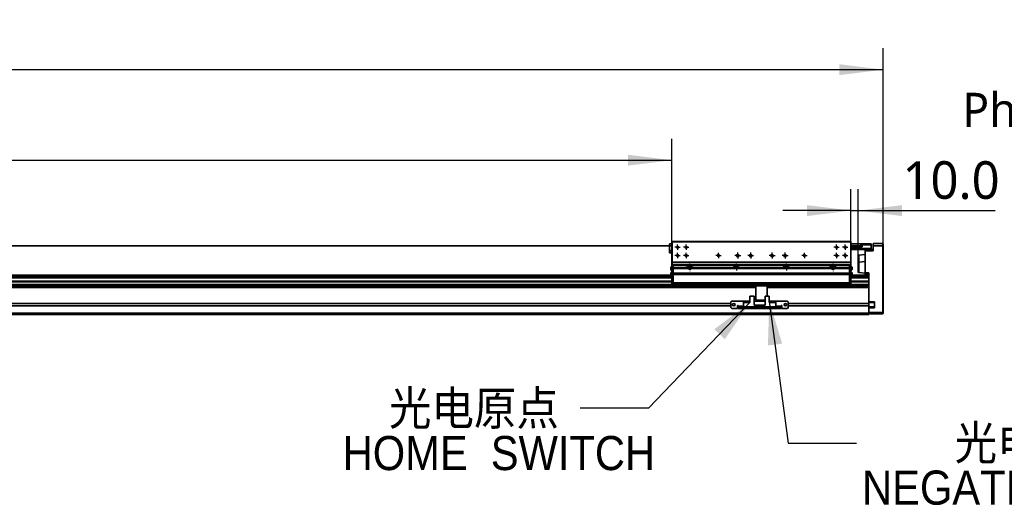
# Model space of a CAD drawing. Header units: millimetres. Extents: x 75 to 6266, y 75 to 4380.
# Tile 21 of 24: x 3242 to 4617, y 2086 to 2764. Entities that reach past the tile are written whole.
import ezdxf

# ---------------------------------------------------------------- set-up
doc = ezdxf.new("R2010")
doc.units = ezdxf.units.MM
doc.header["$LTSCALE"] = 15
doc.layers.add('黑色实线', color=7, linetype='Continuous')
doc.styles.add('SLDTEXTSTYLE0', font='GOTHIC.TTF', dxfattribs={"width": 0.913, "bigfont": 'bigfont'})
doc.styles.add('SLDTEXTSTYLE1', font='GOTHIC.TTF', dxfattribs={"width": 0.913})
doc.styles.add('SLDTEXTSTYLE9', font='MSYH.TTC')
doc.styles.get("Standard").update_dxf_attribs({"font": 'MSYH.TTC'})
doc.dimstyles.new('SLDDIMSTYLE0', dxfattribs={"dimtxt": 52.5, "dimasz": 61.2, "dimexe": 0, "dimexo": 0.0625, "dimgap": 13.125, "dimtad": 2, "dimrnd": 1e-09, "dimzin": 4, "dimdsep": 46, "dimtxsty": 'SLDTEXTSTYLE9', "dimsah": 1, "dimcen": 0.09, "dimadec": 0, "dimazin": 1, "dimtfac": 1, "dimtmove": 0, "dimatfit": 0, "dimfxl": 0, "dimfrac": 2, "dimtolj": 1, "dimtzin": 12, "dimarcsym": 0})
doc.dimstyles.new('SLDDIMSTYLE2', dxfattribs={"dimtxt": 0.18, "dimasz": 61.2, "dimexe": 0, "dimexo": 0.0625, "dimgap": 0, "dimtad": 0, "dimtih": 1, "dimtoh": 1, "dimdec": 0, "dimrnd": 1e-09, "dimzin": 0, "dimdsep": 46, "dimtxsty": 'Standard', "dimsah": 1, "dimcen": 0.09, "dimadec": 0, "dimazin": 0, "dimtfac": 61.2, "dimtdec": 0, "dimtofl": 0, "dimtmove": 0, "dimatfit": 3, "dimfxl": 0, "dimfrac": 2, "dimtolj": 1, "dimtzin": 0, "dimarcsym": 0})
doc.dimstyles.new('SLDDIMSTYLE3', dxfattribs={"dimtxt": 52.5, "dimasz": 61.2, "dimexe": 0, "dimexo": 0.0625, "dimgap": 13.125, "dimtad": 2, "dimrnd": 1e-09, "dimzin": 4, "dimdsep": 46, "dimtxsty": 'SLDTEXTSTYLE9', "dimsah": 1, "dimcen": 0.09, "dimadec": 0, "dimazin": 1, "dimtfac": 1, "dimtofl": 0, "dimtmove": 0, "dimatfit": 3, "dimfxl": 0, "dimfrac": 2, "dimtolj": 1, "dimtzin": 12, "dimarcsym": 0})

# ---------------------------------------------------------------- blocks, each defined once
blk = doc.blocks.new('SW_NOTE_0_7')
at = {"layer": '黑色实线', "color": 0, "attachment_point": 2, "style": 'SLDTEXTSTYLE9'}
for s, insert, char_height in [('Photo Sensor', (-127.3, 86.4), 47.625), ('PM-Y65', (-111.8, 22.9), 45)]:
    blk.add_mtext(s, dxfattribs=dict(at, insert=insert, char_height=char_height))
blk = doc.blocks.new('_D_8')
at = {"layer": '黑色实线', "color": 7}
for p, q in [((1218, 2434.1), (1218, 2598.3)), ((4153, 2454.4), (4153, 2598.3)), ((1218, 2568.3), (4153, 2568.3))]:
    blk.add_line(p, q, dxfattribs=at)
for points in [[(1218, 2568.3), (1279.2, 2560.7), (1279.2, 2575.9)], [(4153, 2568.3), (4091.8, 2575.9), (4091.8, 2560.7)]]:
    blk.add_solid(points, dxfattribs=at)
at = {"layer": '黑色实线', "color": 7, "char_height": 52.5, "attachment_point": 1, "style": 'SLDTEXTSTYLE9'}
for s, insert in [('=T/2+15', (2650.9, 2637.2)), ('2935.0', (2445.7, 2637.2))]:
    blk.add_mtext(s, dxfattribs=dict(at, insert=insert))
blk = doc.blocks.new('_D_9')
at = {"layer": '黑色实线', "color": 7}
for p, q in [((4403, 2424.2), (4403, 2527.9)), ((4413, 2424.8), (4413, 2527.9)), ((4403, 2497.9), (4307.7, 2497.9)), ((4403, 2497.9), (4413, 2497.9)), ((4413, 2497.9), (4604.3, 2497.9))]:
    blk.add_line(p, q, dxfattribs=at)
for points in [[(4403, 2497.9), (4341.8, 2505.5), (4341.8, 2490.3)], [(4413, 2497.9), (4474.2, 2490.3), (4474.2, 2505.5)]]:
    blk.add_solid(points, dxfattribs=at)
at = {"layer": '黑色实线', "color": 7, "insert": (4474.9, 2566.8), "char_height": 52.5, "attachment_point": 1, "style": 'SLDTEXTSTYLE9'}
blk.add_mtext('10.0', dxfattribs=at)
blk = doc.blocks.new('_D_10')
at = {"layer": '黑色实线', "color": 7}
for p, q in [((628, 2448.7), (628, 2724.7)), ((4448, 2448.7), (4448, 2724.7)), ((628, 2694.7), (4448, 2694.7))]:
    blk.add_line(p, q, dxfattribs=at)
for points in [[(628, 2694.7), (689.2, 2687.1), (689.2, 2702.3)], [(4448, 2694.7), (4386.8, 2702.3), (4386.8, 2687.1)]]:
    blk.add_solid(points, dxfattribs=at)
at = {"layer": '黑色实线', "color": 7, "insert": (2435.4, 2763.6), "char_height": 52.5, "attachment_point": 1, "style": 'SLDTEXTSTYLE9'}
blk.add_mtext('3820.0', dxfattribs=at)
blk = doc.blocks.new('SW_NOTE_0_8')
at = {"layer": '黑色实线', "color": 0, "attachment_point": 1}
for s, insert, char_height, style in [('    光电原点', (-331.7, 23.8), 47.62, 'SLDTEXTSTYLE0'), ('HOME  SWITCH', (-331.7, -38.9), 47.625, 'SLDTEXTSTYLE1')]:
    blk.add_mtext(s, dxfattribs=dict(at, insert=insert, char_height=char_height, style=style))
blk = doc.blocks.new('SW_NOTE_0_9')
at = {"layer": '黑色实线', "color": 0, "char_height": 47.625, "attachment_point": 1}
for s, insert, style in [('        光电负限位', (8, 24.1), 'SLDTEXTSTYLE0'), ('NEGATIVE  LIMIT  SWITCH', (8, -38.5), 'SLDTEXTSTYLE1')]:
    blk.add_mtext(s, dxfattribs=dict(at, insert=insert, style=style))
blk = doc.blocks.new('SW_CENTERMARKSYMBOL_0')
at = {"layer": '黑色实线', "color": 0}
for p, q in [((-2.5, 0), (-4.567, 0)), ((0, 0), (-2.5, 0)), ((0, 2.5), (0, 4.567)), ((0, 0), (0, 2.5)), ((0, 0), (0, -2.5)), ((0, 0), (2.5, 0)), ((2.5, 0), (4.567, 0)), ((0, -2.5), (0, -4.567))]:
    blk.add_line(p, q, dxfattribs=at)
blk = doc.blocks.new('SW_CENTERMARKSYMBOL_1')
at = {"layer": '黑色实线', "color": 0}
for p, q in [((-5, 0), (-5.5, 0)), ((0, 0), (-2.5, 0)), ((0, 5), (0, 5.5)), ((0, 0), (0, 2.5)), ((0, 0), (0, -2.5)), ((0, 0), (2.5, 0)), ((5, 0), (5.5, 0)), ((0, -5), (0, -5.5))]:
    blk.add_line(p, q, dxfattribs=at)
blk = doc.blocks.new('SW_CENTERMARKSYMBOL_2')
at = {"layer": '黑色实线', "color": 0}
for p, q in [((-2.5, 0), (-4.567, 0)), ((0, 0), (-2.5, 0)), ((0, 2.5), (0, 4.567)), ((0, 0), (0, 2.5)), ((0, 0), (0, -2.5)), ((0, 0), (2.5, 0)), ((2.5, 0), (4.567, 0)), ((0, -2.5), (0, -4.567))]:
    blk.add_line(p, q, dxfattribs=at)
blk = doc.blocks.new('SW_CENTERMARKSYMBOL_3')
at = {"layer": '黑色实线', "color": 0}
for p, q in [((-5, 0), (-5.5, 0)), ((0, 0), (-2.5, 0)), ((0, 5), (0, 5.5)), ((0, 0), (0, 2.5)), ((0, 0), (0, -2.5)), ((0, 0), (2.5, 0)), ((5, 0), (5.5, 0)), ((0, -5), (0, -5.5))]:
    blk.add_line(p, q, dxfattribs=at)
blk = doc.blocks.new('SW_CENTERMARKSYMBOL_4')
at = {"layer": '黑色实线', "color": 0}
for p, q in [((-2.5, 0), (-3.75, 0)), ((0, 0), (-2.5, 0)), ((0, 2.5), (0, 3.75)), ((0, 0), (0, 2.5)), ((0, 0), (0, -2.5)), ((0, 0), (2.5, 0)), ((2.5, 0), (3.75, 0)), ((0, -2.5), (0, -3.75))]:
    blk.add_line(p, q, dxfattribs=at)
blk = doc.blocks.new('SW_CENTERMARKSYMBOL_5')
at = {"layer": '黑色实线', "color": 0}
for p, q in [((-2.5, 0), (-3.75, 0)), ((0, 0), (-2.5, 0)), ((0, 2.5), (0, 3.75)), ((0, 0), (0, 2.5)), ((0, 0), (0, -2.5)), ((0, 0), (2.5, 0)), ((2.5, 0), (3.75, 0)), ((0, -2.5), (0, -3.75))]:
    blk.add_line(p, q, dxfattribs=at)
blk = doc.blocks.new('SW_CENTERMARKSYMBOL_6')
at = {"layer": '黑色实线', "color": 0}
for p, q in [((-2.5, 0), (-3.75, 0)), ((0, 0), (-2.5, 0)), ((0, 2.5), (0, 3.75)), ((0, 0), (0, 2.5)), ((0, 0), (0, -2.5)), ((0, 0), (2.5, 0)), ((2.5, 0), (3.75, 0)), ((0, -2.5), (0, -3.75))]:
    blk.add_line(p, q, dxfattribs=at)
blk = doc.blocks.new('SW_CENTERMARKSYMBOL_7')
at = {"layer": '黑色实线', "color": 0}
for p, q in [((-2.5, 0), (-3.75, 0)), ((0, 0), (-2.5, 0)), ((0, 2.5), (0, 3.75)), ((0, 0), (0, 2.5)), ((0, 0), (0, -2.5)), ((0, 0), (2.5, 0)), ((2.5, 0), (3.75, 0)), ((0, -2.5), (0, -3.75))]:
    blk.add_line(p, q, dxfattribs=at)
blk = doc.blocks.new('SW_CENTERMARKSYMBOL_8')
at = {"layer": '黑色实线', "color": 0}
for p, q in [((-2.5, 0), (-4.15, 0)), ((0, 0), (-2.5, 0)), ((0, 2.5), (0, 4.15)), ((0, 0), (0, 2.5)), ((0, 0), (0, -2.5)), ((0, 0), (2.5, 0)), ((2.5, 0), (4.15, 0)), ((0, -2.5), (0, -4.15))]:
    blk.add_line(p, q, dxfattribs=at)
blk = doc.blocks.new('SW_CENTERMARKSYMBOL_9')
at = {"layer": '黑色实线', "color": 0}
for p, q in [((-2.5, 0), (-4.15, 0)), ((0, 0), (-2.5, 0)), ((0, 2.5), (0, 4.15)), ((0, 0), (0, 2.5)), ((0, 0), (0, -2.5)), ((0, 0), (2.5, 0)), ((2.5, 0), (4.15, 0)), ((0, -2.5), (0, -4.15))]:
    blk.add_line(p, q, dxfattribs=at)
blk = doc.blocks.new('SW_CENTERMARKSYMBOL_10')
at = {"layer": '黑色实线', "color": 0}
for p, q in [((-2.5, 0), (-4.15, 0)), ((0, 0), (-2.5, 0)), ((0, 2.5), (0, 4.15)), ((0, 0), (0, 2.5)), ((0, 0), (0, -2.5)), ((0, 0), (2.5, 0)), ((2.5, 0), (4.15, 0)), ((0, -2.5), (0, -4.15))]:
    blk.add_line(p, q, dxfattribs=at)
blk = doc.blocks.new('SW_CENTERMARKSYMBOL_11')
at = {"layer": '黑色实线', "color": 0}
for p, q in [((-2.5, 0), (-4.15, 0)), ((0, 0), (-2.5, 0)), ((0, 2.5), (0, 4.15)), ((0, 0), (0, 2.5)), ((0, 0), (0, -2.5)), ((0, 0), (2.5, 0)), ((2.5, 0), (4.15, 0)), ((0, -2.5), (0, -4.15))]:
    blk.add_line(p, q, dxfattribs=at)
blk = doc.blocks.new('SW_CENTERMARKSYMBOL_12')
at = {"layer": '黑色实线', "color": 0}
for p, q in [((-2.5, 0), (-3.75, 0)), ((0, 0), (-2.5, 0)), ((0, 2.5), (0, 3.75)), ((0, 0), (0, 2.5)), ((0, 0), (0, -2.5)), ((0, 0), (2.5, 0)), ((2.5, 0), (3.75, 0)), ((0, -2.5), (0, -3.75))]:
    blk.add_line(p, q, dxfattribs=at)
blk = doc.blocks.new('SW_CENTERMARKSYMBOL_13')
at = {"layer": '黑色实线', "color": 0}
for p, q in [((-2.5, 0), (-3.75, 0)), ((0, 0), (-2.5, 0)), ((0, 2.5), (0, 3.75)), ((0, 0), (0, 2.5)), ((0, 0), (0, -2.5)), ((0, 0), (2.5, 0)), ((2.5, 0), (3.75, 0)), ((0, -2.5), (0, -3.75))]:
    blk.add_line(p, q, dxfattribs=at)
blk = doc.blocks.new('SW_CENTERMARKSYMBOL_14')
at = {"layer": '黑色实线', "color": 0}
for p, q in [((-2.5, 0), (-3.75, 0)), ((0, 0), (-2.5, 0)), ((0, 2.5), (0, 3.75)), ((0, 0), (0, 2.5)), ((0, 0), (0, -2.5)), ((0, 0), (2.5, 0)), ((2.5, 0), (3.75, 0)), ((0, -2.5), (0, -3.75))]:
    blk.add_line(p, q, dxfattribs=at)
blk = doc.blocks.new('SW_CENTERMARKSYMBOL_15')
at = {"layer": '黑色实线', "color": 0}
for p, q in [((-2.5, 0), (-3.75, 0)), ((0, 0), (-2.5, 0)), ((0, 2.5), (0, 3.75)), ((0, 0), (0, 2.5)), ((0, 0), (0, -2.5)), ((0, 0), (2.5, 0)), ((2.5, 0), (3.75, 0)), ((0, -2.5), (0, -3.75))]:
    blk.add_line(p, q, dxfattribs=at)
blk = doc.blocks.new('SW_CENTERMARKSYMBOL_16')
at = {"layer": '黑色实线', "color": 0}
for p, q in [((-2.5, 0), (-3.75, 0)), ((0, 0), (-2.5, 0)), ((0, 2.5), (0, 3.75)), ((0, 0), (0, 2.5)), ((0, 0), (0, -2.5)), ((0, 0), (2.5, 0)), ((2.5, 0), (3.75, 0)), ((0, -2.5), (0, -3.75))]:
    blk.add_line(p, q, dxfattribs=at)
blk = doc.blocks.new('SW_CENTERMARKSYMBOL_17')
at = {"layer": '黑色实线', "color": 0}
for p, q in [((-2.5, 0), (-3.75, 0)), ((0, 0), (-2.5, 0)), ((0, 2.5), (0, 3.75)), ((0, 0), (0, 2.5)), ((0, 0), (0, -2.5)), ((0, 0), (2.5, 0)), ((2.5, 0), (3.75, 0)), ((0, -2.5), (0, -3.75))]:
    blk.add_line(p, q, dxfattribs=at)

msp = doc.modelspace()

# ---------------------------------------------------------------- linework, layer by layer
at = {"color": 7, "linetype": 'Continuous', "lineweight": 35}
for p, q in [((1202.9549306, 2448.8706177), (4152.9549783, 2448.8706177)), ((1202.9549306, 2448.6706143), (4152.9549783, 2448.6706143)), ((4149.4549935, 2451.3706153), (4149.7549241, 2451.6706129)), ((4149.4549935, 2451.3706153), (4149.7549241, 2451.2463545)), ((4149.4549935, 2448.8706177), (4149.4549935, 2451.3706153)), ((4149.4549935, 2441.9706126), (4149.4549935, 2448.6706143)), ((4149.7549241, 2451.6706129), (4149.8792594, 2451.3706153)), ((4149.7549241, 2451.6706129), (4152.9549783, 2451.6706129)), ((4149.8792594, 2451.3706153), (4149.7549241, 2451.2463545)), ((4149.7549241, 2451.2463545), (4149.7549241, 2448.8706177)), ((4149.7549241, 2448.6706143), (4149.7549241, 2442.0948809)), ((4152.9549783, 2451.3706153), (4149.8792594, 2451.3706153)), ((4153.255028, 2454.6706116), (4152.9549783, 2454.3706139)), ((4153.255028, 2454.3706139), (4152.9549783, 2454.3706139)), ((4152.9549783, 2426.3030698), (4152.9549783, 2454.3706139)), ((4153.255028, 2454.3706139), (4153.255028, 2454.6706116)), ((4153.255028, 2454.6706116), (4402.6549285, 2454.6706116)), ((4402.6549285, 2454.3706139), (4153.255028, 2454.3706139)), ((4153.255028, 2454.3706139), (4153.255028, 2426.0706117)), ((4402.6549285, 2454.3706139), (4402.6549285, 2454.6706116)), ((4402.9549783, 2454.3706139), (4402.6549285, 2454.6706116)), ((4402.6549285, 2426.0706117), (4402.6549285, 2454.3706139)), ((4402.6549285, 2454.3706139), (4402.9549783, 2454.3706139)), ((4402.9549783, 2454.3706139), (4402.9549783, 2426.3030698)), ((4402.9549783, 2451.3706153), (4416.9549172, 2451.3706153)), ((4402.9549783, 2448.8706177), (4416.9549172, 2448.8706177)), ((4402.9549783, 2448.6706143), (4417.9549639, 2448.6706143)), ((4416.9549172, 2448.8706177), (4416.9549172, 2451.3706153)), ((4416.9549172, 2451.3706153), (4417.9549639, 2451.3706153)), ((4417.4550002, 2448.8706177), (4416.9549172, 2448.8706177)), ((4417.4550002, 2448.8706177), (4417.9549639, 2448.8706177)), ((4417.9549639, 2451.3706153), (4417.9549639, 2448.8706177)), ((4417.9549639, 2448.8706177), (4417.9549639, 2448.6706143)), ((4417.9549639, 2448.6706143), (4418.4549277, 2448.6706143)), ((4418.4549277, 2451.6706129), (4430.9549754, 2451.6706129)), ((4418.4549277, 2450.1706173), (4418.4549277, 2451.6706129)), ((4430.9549754, 2450.1706173), (4418.4549277, 2450.1706173)), ((4418.4549277, 2450.1706173), (4418.4549277, 2447.1706113)), ((4430.9549754, 2451.6706129), (4430.9549754, 2450.1706173)), ((4430.9549754, 2445.1706147), (4430.9549754, 2450.1706173)), ((4447.4549716, 2452.1706139), (4433.9549964, 2452.1706139)), ((4433.9549964, 2452.1706139), (4433.9549964, 2448.6706143)), ((4433.9549964, 2441.670615), (4433.9549964, 2448.6706143)), ((4447.4549716, 2448.6706143), (4433.9549964, 2448.6706143)), ((4447.4549716, 2448.6706143), (4447.4549716, 2452.1706139)), ((4447.4549716, 2452.1706139), (4447.9549353, 2451.6706129)), ((4447.4549716, 2355.6706149), (4447.4549716, 2448.6706143)), ((4447.4549716, 2448.6706143), (4447.9549353, 2448.6706143)), ((4447.9549353, 2451.6706129), (4447.9549353, 2448.6706143)), ((4447.9549353, 2448.6706143), (4447.9549353, 2355.8777217)), ((4149.4549935, 2441.9706126), (4149.7549241, 2442.0948809)), ((4149.7549241, 2441.670615), (4149.4549935, 2441.9706126)), ((4149.4549935, 2441.670615), (4149.4549935, 2439.0706157)), ((4152.9549783, 2441.670615), (4149.4549935, 2441.670615)), ((4149.4549935, 2439.0706157), (4152.9549783, 2439.0706157)), ((4149.7549241, 2442.0948809), (4149.8792594, 2441.9706126)), ((4149.8792594, 2441.9706126), (4149.7549241, 2441.670615)), ((4149.8792594, 2441.9706126), (4152.9549783, 2441.9706126)), ((4422.9549592, 2443.6706116), (4402.9549783, 2443.6706116)), ((4412.9549687, 2428.6706185), (4412.9549687, 2434.7656255)), ((4422.9549592, 2436.6706123), (4413.8554757, 2435.7606655)), ((4422.9549592, 2441.670615), (4422.9549592, 2443.6706116)), ((4422.9549592, 2443.6706116), (4433.9549964, 2443.6706116)), ((4422.9549592, 2410.920616), (4422.9549592, 2441.670615)), ((4433.9549964, 2441.670615), (4422.9549592, 2441.670615)), ((4430.9549754, 2445.1706147), (4430.9549754, 2443.6706116)), ((4152.9549783, 2425.0381624), (4152.9549783, 2426.3030698)), ((4153.255028, 2426.0706117), (4152.9549783, 2426.3030698)), ((4153.255028, 2425.2706131), (4152.9549783, 2425.0381624)), ((4152.9549783, 2422.3030692), (4152.9549783, 2425.0381624)), ((4152.9549783, 2422.1706128), (4152.9549783, 2422.3030692)), ((4153.255028, 2422.0706185), (4152.9549783, 2422.3030692)), ((4152.9549783, 2421.6706117), (4152.9549783, 2422.1786072)), ((4153.255028, 2421.8706151), (4152.9549783, 2422.1706128)), ((4152.9549783, 2421.6706117), (4153.955025, 2421.6706117)), ((4152.9549783, 2420.6706172), (4152.9549783, 2421.6706117)), ((4153.955025, 2420.6706172), (4152.9549783, 2420.6706172)), ((4152.9549783, 2410.1706145), (4152.9549783, 2420.6706172)), ((4153.255028, 2426.0706117), (4153.255028, 2425.2706131)), ((4153.255028, 2426.0706117), (4402.6549285, 2426.0706117)), ((4153.255028, 2425.2706131), (4153.255028, 2422.0706185)), ((4402.6549285, 2425.2706131), (4153.255028, 2425.2706131)), ((4153.255028, 2422.0706185), (4153.255028, 2421.8706151)), ((4153.255028, 2422.0706185), (4402.6549285, 2422.0706185)), ((4153.255028, 2421.8706151), (4154.9549525, 2421.8706151)), ((4153.255028, 2421.8706151), (4153.255028, 2421.6706117)), ((4153.955025, 2421.6706117), (4154.9549525, 2421.6706117)), ((4153.955025, 2420.6706172), (4153.955025, 2421.6706117)), ((4154.9549525, 2420.6706172), (4153.955025, 2420.6706172)), ((4153.955025, 2410.1706145), (4153.955025, 2420.6706172)), ((4154.9549525, 2421.2706124), (4154.9549525, 2421.8706151)), ((4176.0288899, 2421.2706124), (4154.9549525, 2421.2706124)), ((4154.9549525, 2421.2706124), (4154.9549525, 2418.0706179)), ((4376.0288184, 2421.2706124), (4179.8811381, 2421.2706124)), ((4242.2333186, 2420.220617), (4241.5116256, 2418.9706182)), ((4243.6767047, 2420.220617), (4242.2333186, 2420.220617)), ((4244.3983977, 2418.9706182), (4243.6767047, 2420.220617)), ((4312.2332518, 2420.220617), (4311.5115588, 2418.9706182)), ((4313.6766379, 2420.220617), (4312.2332518, 2420.220617)), ((4314.398331, 2418.9706182), (4313.6766379, 2420.220617)), ((4376.0345404, 2421.2753659), (4376.727504, 2421.7080062)), ((4400.955004, 2421.2706124), (4379.8810666, 2421.2706124)), ((4402.6549285, 2421.8706151), (4400.955004, 2421.8706151)), ((4400.955004, 2421.8706151), (4400.955004, 2421.2706124)), ((4400.955004, 2421.6706117), (4401.9549315, 2421.6706117)), ((4400.955004, 2418.0706179), (4400.955004, 2421.2706124)), ((4401.9549315, 2420.6706172), (4400.955004, 2420.6706172)), ((4401.9549315, 2421.6706117), (4401.9549315, 2420.6706172)), ((4401.9549315, 2421.6706117), (4402.9549783, 2421.6706117)), ((4401.9549315, 2410.1706145), (4401.9549315, 2420.6706172)), ((4402.9549783, 2420.6706172), (4401.9549315, 2420.6706172)), ((4402.6549285, 2426.0706117), (4402.9549783, 2426.3030698)), ((4402.6549285, 2425.2706131), (4402.6549285, 2426.0706117)), ((4402.6549285, 2422.0706185), (4402.6549285, 2425.2706131)), ((4402.6549285, 2425.2706131), (4402.9549783, 2425.0381624)), ((4402.6549285, 2422.0706185), (4402.9549783, 2422.3030692)), ((4402.6549285, 2421.8706151), (4402.9549783, 2422.1706128)), ((4402.6549285, 2421.8706151), (4402.6549285, 2422.0706185)), ((4402.6549285, 2421.6706117), (4402.6549285, 2421.8773207)), ((4402.9549783, 2426.3030698), (4402.9549783, 2425.0381624)), ((4402.9549783, 2425.0381624), (4402.9549783, 2422.3030692)), ((4402.9549783, 2422.3030692), (4402.9549783, 2422.1706128)), ((4402.9549783, 2422.1706128), (4402.9549783, 2421.6706117)), ((4402.9549783, 2421.6706117), (4402.9549783, 2420.6706172)), ((4402.9549783, 2410.1706145), (4402.9549783, 2420.6706172)), ((4412.9549687, 2424.7656276), (4412.9549687, 2428.6706185)), ((4412.9549687, 2419.3364044), (4412.9549687, 2424.7656276)), ((4412.9549687, 2419.099923), (4412.9549687, 2424.7656276)), ((4412.9549687, 2412.5756023), (4412.9549687, 2419.3364044)), ((4422.9549592, 2426.6706144), (4413.8554757, 2425.7606676)), ((4422.9549592, 2426.6706144), (4413.8554757, 2425.7606676)), ((4151.3050025, 2407.6706132), (1204.6050256, 2407.6706132)), ((4151.3050025, 2416.2188729), (4151.3050025, 2418.8206157)), ((4151.3050025, 2415.5206157), (4151.3050025, 2416.2188729)), ((4151.3050025, 2408.2188753), (4151.3050025, 2410.8206143)), ((4151.3050025, 2407.5206144), (4151.3050025, 2408.2188753)), ((4152.9549783, 2410.1706145), (4153.955025, 2410.1706145)), ((4152.9549783, 2409.1706162), (4152.9549783, 2410.1706145)), ((4152.9549783, 2409.1706162), (4153.955025, 2409.1706162)), ((4152.9549783, 2408.1706142), (4152.9549783, 2409.1706162)), ((4153.955025, 2408.1706142), (4152.9549783, 2408.1706142)), ((4152.9549783, 2408.1706142), (4152.9549783, 2396.3706156)), ((4153.955025, 2410.1706145), (4154.9549525, 2410.1706145)), ((4153.955025, 2409.1706162), (4153.955025, 2410.1706145)), ((4153.955025, 2409.1706162), (4154.9549525, 2409.1706162)), ((4153.955025, 2408.1706142), (4153.955025, 2409.1706162)), ((4154.9549525, 2408.1706142), (4153.955025, 2408.1706142)), ((4153.955025, 2408.1706142), (4153.955025, 2396.3706156)), ((4154.9549525, 2418.0706179), (4175.093097, 2418.0706179)), ((4154.9549525, 2417.2706118), (4154.9549525, 2418.0706179)), ((4175.4831498, 2417.2706118), (4154.9549525, 2417.2706118)), ((4154.9549525, 2417.2706118), (4154.9549525, 2410.6706155)), ((4154.9549525, 2410.6706155), (4400.955004, 2410.6706155)), ((4154.9549525, 2410.6706155), (4154.9549525, 2409.6706135)), ((4154.9549525, 2409.6706135), (4400.955004, 2409.6706135)), ((4154.9549525, 2408.6706152), (4154.9549525, 2409.6706135)), ((4400.955004, 2408.6706152), (4154.9549525, 2408.6706152)), ((4154.9549525, 2408.6706152), (4154.9549525, 2396.9706146)), ((4175.4174655, 2417.370308), (4175.093097, 2418.0706179)), ((4241.7220299, 2417.2706118), (4180.426759, 2417.2706118)), ((4180.8168118, 2418.0706179), (4241.0575574, 2418.0706179)), ((4241.5116256, 2418.9706182), (4242.2333186, 2417.7206119)), ((4242.2333186, 2417.7206119), (4243.6767047, 2417.7206119)), ((4243.6767047, 2417.7206119), (4244.3983977, 2418.9706182)), ((4311.7220824, 2417.2706118), (4244.1878741, 2417.2706118)), ((4244.8523467, 2418.0706179), (4311.0576098, 2418.0706179)), ((4311.5115588, 2418.9706182), (4312.2332518, 2417.7206119)), ((4312.2332518, 2417.7206119), (4313.6766379, 2417.7206119)), ((4313.6766379, 2417.7206119), (4314.398331, 2418.9706182)), ((4375.4830783, 2417.2706118), (4314.1878073, 2417.2706118)), ((4314.8522799, 2418.0706179), (4375.0931447, 2418.0706179)), ((4400.955004, 2417.2706118), (4380.4268067, 2417.2706118)), ((4380.8167403, 2418.0706179), (4400.955004, 2418.0706179)), ((4400.955004, 2418.0706179), (4400.955004, 2417.2706118)), ((4400.955004, 2410.6706155), (4400.955004, 2417.2706118)), ((4400.955004, 2409.6706135), (4400.955004, 2410.6706155)), ((4400.955004, 2410.1706145), (4401.9549315, 2410.1706145)), ((4400.955004, 2409.6706135), (4400.955004, 2408.6706152)), ((4400.955004, 2409.1706162), (4401.9549315, 2409.1706162)), ((4400.955004, 2408.6706152), (4400.955004, 2396.9706146)), ((4401.9549315, 2408.1706142), (4400.955004, 2408.1706142)), ((4401.9549315, 2410.1706145), (4401.9549315, 2409.1706162)), ((4401.9549315, 2410.1706145), (4402.9549783, 2410.1706145)), ((4401.9549315, 2409.1706162), (4401.9549315, 2408.1706142)), ((4401.9549315, 2409.1706162), (4402.9549783, 2409.1706162)), ((4401.9549315, 2408.1706142), (4401.9549315, 2396.3706156)), ((4402.9549783, 2408.1706142), (4401.9549315, 2408.1706142)), ((4402.9549783, 2410.1706145), (4402.9549783, 2409.1706162)), ((4402.9549783, 2409.1706162), (4402.9549783, 2408.1706142)), ((4402.9549783, 2408.1706142), (4402.9549783, 2396.3706156)), ((4404.604954, 2418.8206157), (4404.604954, 2415.5206157)), ((4404.604954, 2410.8206143), (4404.604954, 2407.5206144)), ((4427.9549544, 2407.6706132), (4404.604954, 2407.6706132)), ((4412.9549687, 2412.5756023), (4412.9549687, 2419.099923)), ((4413.8554757, 2411.5805661), (4422.9549592, 2410.6706155)), ((4413.8554757, 2411.5805661), (4422.9549592, 2410.6706155)), ((4422.9549592, 2410.920616), (4427.9549544, 2410.920616)), ((4422.9549592, 2408.9206157), (4422.9549592, 2410.920616)), ((4427.9549544, 2408.9206157), (4422.9549592, 2408.9206157)), ((4427.9549544, 2393.9519895), (4427.9549544, 2410.920616)), ((4427.9549544, 2406.6706149), (4427.9549544, 2404.9206151)), ((4269.954962, 2394.7206138), (805.9549754, 2394.7206138)), ((4269.954962, 2393.9519895), (805.9549754, 2393.9519895)), ((1202.9549306, 2404.9206151), (4152.9549783, 2404.9206151)), ((4152.9549783, 2398.4206168), (1202.9549306, 2398.4206168)), ((4152.9549783, 2396.3706156), (4153.955025, 2396.3706156)), ((4152.9549783, 2395.3706136), (4152.9549783, 2396.3706156)), ((4153.955025, 2395.3706136), (4152.9549783, 2395.3706136)), ((4153.955025, 2396.3706156), (4154.9549525, 2396.3706156)), ((4153.955025, 2395.3706136), (4153.955025, 2396.3706156)), ((4154.9549525, 2395.3706136), (4153.955025, 2395.3706136)), ((4154.9549525, 2396.9706146), (4154.9549525, 2396.3706156)), ((4154.9549525, 2396.9706146), (4400.955004, 2396.9706146)), ((4154.9549525, 2396.3706156), (4154.9549525, 2395.5045899)), ((4154.9549525, 2395.9706163), (4155.9549992, 2395.9706163)), ((4154.9549525, 2394.9706143), (4154.9549525, 2395.5045899)), ((4155.9549992, 2394.9706143), (4154.9549525, 2394.9706143)), ((4155.9549992, 2396.9706146), (4155.9549992, 2395.9706163)), ((4155.9549992, 2396.9706146), (4399.9549573, 2396.9706146)), ((4155.9549992, 2395.9706163), (4155.9549992, 2394.9706143)), ((4399.9549573, 2395.9706163), (4155.9549992, 2395.9706163)), ((4399.9549573, 2394.9706143), (4155.9549992, 2394.9706143)), ((4269.954962, 2393.970616), (4269.954962, 2394.9706143)), ((4270.9550088, 2393.970616), (4269.954962, 2393.970616)), ((4269.954962, 2393.970616), (4269.954962, 2392.9706139)), ((4285.9549945, 2392.9706139), (4269.954962, 2392.9706139)), ((4269.954962, 2392.9706139), (4269.954962, 2373.9706145)), ((4270.9550088, 2394.9706143), (4270.9550088, 2393.970616)), ((4284.9549477, 2394.9706143), (4270.9550088, 2394.9706143)), ((4284.9549477, 2393.970616), (4270.9550088, 2393.970616)), ((4284.9549477, 2393.970616), (4284.9549477, 2394.9706143)), ((4285.9549945, 2393.970616), (4284.9549477, 2393.970616)), ((4285.9549945, 2394.9706143), (4285.9549945, 2393.970616)), ((4427.9549544, 2394.7206138), (4285.9549945, 2394.7206138)), ((4285.9549945, 2393.970616), (4285.9549945, 2392.9706139)), ((4427.9549544, 2393.9519895), (4285.9549945, 2393.9519895)), ((4285.9549945, 2392.9706139), (4285.9549945, 2378.3206155)), ((4399.9549573, 2395.9706163), (4399.9549573, 2396.9706146)), ((4399.9549573, 2394.9706143), (4399.9549573, 2395.9706163)), ((4399.9549573, 2395.9706163), (4400.955004, 2395.9706163)), ((4400.955004, 2394.9706143), (4399.9549573, 2394.9706143)), ((4400.955004, 2396.9706146), (4400.955004, 2396.3706156)), ((4400.955004, 2395.5045899), (4400.955004, 2396.3706156)), ((4400.955004, 2396.3706156), (4401.9549315, 2396.3706156)), ((4400.955004, 2395.5045899), (4400.955004, 2394.9706143)), ((4401.9549315, 2395.3706136), (4400.955004, 2395.3706136)), ((4401.9549315, 2396.3706156), (4401.9549315, 2395.3706136)), ((4401.9549315, 2396.3706156), (4402.9549783, 2396.3706156)), ((4402.9549783, 2395.3706136), (4401.9549315, 2395.3706136)), ((4402.9549783, 2404.9206151), (4427.9549544, 2404.9206151)), ((4427.9549544, 2398.4206168), (4402.9549783, 2398.4206168)), ((4402.9549783, 2396.3706156), (4402.9549783, 2395.3706136)), ((4427.9549544, 2398.4206168), (4427.9549544, 2394.7206138)), ((4427.9549544, 2393.9519895), (4427.9549544, 2393.6519882)), ((4427.9549544, 2393.6519882), (4427.9549544, 2391.2206141)), ((4269.954962, 2390.9206165), (805.9549754, 2390.9206165)), ((4261.9549458, 2378.3206155), (4261.9549458, 2369.4206158)), ((4267.9549878, 2378.3206155), (4261.9549458, 2378.3206155)), ((4267.9549878, 2378.3206155), (4267.9549878, 2365.9206152)), ((4282.9549735, 2378.3206155), (4282.9549735, 2365.9206152)), ((4288.9550154, 2378.3206155), (4282.9549735, 2378.3206155)), ((4427.9549544, 2390.9206165), (4285.9549945, 2390.9206165)), ((4288.9550154, 2369.4206158), (4288.9550154, 2378.3206155)), ((4427.9549544, 2391.2206141), (4427.9549544, 2390.9206165)), ((4427.9549544, 2390.9206165), (4427.9549544, 2390.6206151)), ((4427.9549544, 2370.7206154), (4427.9549544, 2390.6206151)), ((4427.9549544, 2390.6206151), (4427.9549544, 2368.1206152)), ((4235.4549592, 2368.1206152), (840.4549783, 2368.1206152)), ((4235.4549592, 2364.7206154), (840.4549783, 2364.7206154)), ((4236.4550059, 2371.4206161), (4235.4549592, 2370.4206159)), ((4235.4549592, 2370.4206159), (4235.4549592, 2362.4206155)), ((4261.9549458, 2371.4206161), (4236.4550059, 2371.4206161)), ((4245.4549496, 2365.4206151), (4244.4550221, 2365.4206151)), ((4244.4550221, 2365.4206151), (4244.4550221, 2361.4206154)), ((4245.4549496, 2364.7206154), (4244.4550221, 2364.7206154)), ((4245.4549496, 2364.4206149), (4245.4549496, 2365.4206151)), ((4245.4549496, 2364.4206149), (4245.4549496, 2363.4206157)), ((4252.7549689, 2369.9206149), (4260.5549519, 2369.9206149)), ((4252.7549689, 2369.9206149), (4252.7549689, 2369.4206158)), ((4252.7549689, 2369.4206158), (4252.7549689, 2363.4206157)), ((4261.9549458, 2369.4206158), (4252.7549689, 2369.4206158)), ((4261.0549157, 2369.4206158), (4260.5549519, 2369.9206149)), ((4282.9549735, 2371.4206161), (4267.9549878, 2371.4206161)), ((4273.4549468, 2365.9206152), (4267.9549878, 2365.9206152)), ((4282.9549735, 2372.9706144), (4270.9550088, 2372.9706144)), ((4273.4549468, 2363.4206157), (4273.4549468, 2365.9206152)), ((4275.454921, 2365.9206152), (4273.4549468, 2365.9206152)), ((4275.454921, 2363.4206157), (4275.454921, 2365.9206152)), ((4277.4550145, 2365.9206152), (4275.454921, 2365.9206152)), ((4277.4550145, 2365.9206152), (4277.4550145, 2363.4206157)), ((4282.9549735, 2365.9206152), (4277.4550145, 2365.9206152)), ((4314.4549554, 2371.4206161), (4288.9550154, 2371.4206161)), ((4298.1549924, 2369.4206158), (4288.9550154, 2369.4206158)), ((4290.3550093, 2369.9206149), (4289.8549264, 2369.4206158)), ((4290.3550093, 2369.9206149), (4298.1549924, 2369.9206149)), ((4298.1549924, 2369.4206158), (4298.1549924, 2369.9206149)), ((4298.1549924, 2363.4206157), (4298.1549924, 2369.4206158)), ((4306.4549392, 2365.4206151), (4305.4550116, 2365.4206151)), ((4305.4550116, 2365.4206151), (4305.4550116, 2364.4206149)), ((4306.4549392, 2364.7206154), (4305.4550116, 2364.7206154)), ((4305.4550116, 2363.4206157), (4305.4550116, 2364.4206149)), ((4306.4549392, 2361.4206154), (4306.4549392, 2365.4206151)), ((4315.4550021, 2370.4206159), (4314.4549554, 2371.4206161)), ((4315.4550021, 2362.4206155), (4315.4550021, 2370.4206159)), ((4427.9549544, 2368.1206152), (4315.4550021, 2368.1206152)), ((4427.9549544, 2364.7206154), (4315.4550021, 2364.7206154)), ((4427.9549544, 2370.7206154), (4435.9549706, 2370.7206154)), ((4435.9549706, 2370.4206141), (4427.9549544, 2370.4206141)), ((4435.9549706, 2369.4206158), (4427.9549544, 2369.4206158)), ((4427.9549544, 2368.1206152), (4427.9549544, 2364.7206154)), ((4427.9549544, 2364.7206154), (4427.9549544, 2354.6706154)), ((4435.9549706, 2362.1206151), (4435.9549706, 2370.7206154)), ((647.954983, 2354.6706154), (4427.9549544, 2354.6706154)), ((647.954983, 2352.6706151), (4427.9549544, 2352.6706151)), ((4235.4549592, 2362.4206155), (4236.4550059, 2361.4206154)), ((4236.4550059, 2361.4206154), (4244.4550221, 2361.4206154)), ((4245.4549496, 2361.4206154), (4245.4549496, 2363.4206157)), ((4245.4549496, 2363.4206157), (4246.4549964, 2363.4206157)), ((4246.4549964, 2361.4206154), (4245.4549496, 2361.4206154)), ((4246.4549964, 2363.4206157), (4246.4549964, 2361.4206154)), ((4304.4549649, 2363.4206157), (4246.4549964, 2363.4206157)), ((4304.4549649, 2361.4206154), (4246.4549964, 2361.4206154)), ((4304.4549649, 2361.4206154), (4304.4549649, 2363.4206157)), ((4304.4549649, 2363.4206157), (4305.4550116, 2363.4206157)), ((4305.4550116, 2361.4206154), (4304.4549649, 2361.4206154)), ((4305.4550116, 2363.4206157), (4305.4550116, 2361.4206154)), ((4306.4549392, 2361.4206154), (4314.4549554, 2361.4206154)), ((4314.4549554, 2361.4206154), (4315.4550021, 2362.4206155)), ((4427.9549544, 2363.4206148), (4435.9549706, 2363.4206148)), ((4427.9549544, 2362.4206146), (4435.9549706, 2362.4206146)), ((4427.9549544, 2355.6706149), (4427.9549544, 2362.1206151)), ((4435.9549706, 2362.1206151), (4427.9549544, 2362.1206151)), ((4427.9549544, 2355.6706149), (4447.4549716, 2355.6706149)), ((4427.9549544, 2352.6706151), (4427.9549544, 2354.6706154)), ((4447.4549716, 2353.6706149), (4427.9549544, 2353.6706149)), ((4447.9549353, 2355.8777217), (4447.4549716, 2355.6706149)), ((4447.4549716, 2353.6706149), (4447.4549716, 2355.6706149)), ((4447.9549353, 2354.1706149), (4447.4549716, 2353.6706149)), ((4447.9549353, 2355.8777217), (4447.9549353, 2354.1706149))]:
    msp.add_line(p, q, dxfattribs=at)
at = {"color": 8, "linetype": 'Continuous', "lineweight": 35}
for p, q in [((4418.4549277, 2447.1706113), (4402.9549783, 2447.1706113)), ((4402.9549783, 2445.1706147), (4430.9549754, 2445.1706147)), ((4413.8554757, 2428.6706185), (4413.8554757, 2435.7606655)), ((4413.8554757, 2425.7606676), (4413.8554757, 2428.6706185)), ((4413.8554757, 2419.4450935), (4413.8554757, 2425.7606676)), ((4413.8554757, 2419.1700106), (4413.8554757, 2425.7606676)), ((4413.8554757, 2411.5805661), (4413.8554757, 2419.4450935)), ((4152.1754687, 2406.6706149), (1203.7344401, 2406.6706149)), ((4427.9549544, 2406.6706149), (4403.7344878, 2406.6706149)), ((4413.8554757, 2411.5805661), (4413.8554757, 2419.1700106)), ((4269.954962, 2393.6519882), (805.9549754, 2393.6519882)), ((4152.9549783, 2404.0489344), (1202.9549306, 2404.0489344)), ((4152.9549783, 2403.8645698), (1202.9549306, 2403.8645698)), ((4152.9549783, 2399.4766621), (1202.9549306, 2399.4766621)), ((4152.9549783, 2399.2922975), (1202.9549306, 2399.2922975)), ((4427.9549544, 2393.6519882), (4285.9549945, 2393.6519882)), ((4427.9549544, 2404.0489344), (4402.9549783, 2404.0489344)), ((4427.9549544, 2403.8645698), (4402.9549783, 2403.8645698)), ((4427.9549544, 2399.4766621), (4402.9549783, 2399.4766621)), ((4427.9549544, 2399.2922975), (4402.9549783, 2399.2922975)), ((4269.954962, 2391.2206141), (805.9549754, 2391.2206141)), ((4269.954962, 2390.6206151), (805.9549754, 2390.6206151)), ((4427.9549544, 2391.2206141), (4285.9549945, 2391.2206141)), ((4427.9549544, 2390.6206151), (4285.9549945, 2390.6206151)), ((4252.7549689, 2364.4206149), (4245.4549496, 2364.4206149)), ((4305.4550116, 2364.4206149), (4298.1549924, 2364.4206149))]:
    msp.add_line(p, q, dxfattribs=at)
at = {"color": 7, "linetype": 'Continuous', "lineweight": 35, "flags": 128}
for points in [[(4180.8168118, 2418.0706179), (4180.6774562, 2417.7103972), (4180.426759, 2417.2706118)], [(4375.4830783, 2417.2706118), (4375.4723494, 2417.2864443), (4375.113291, 2418.0090239)], [(4380.8167403, 2418.0706179), (4380.6548541, 2417.6626539), (4380.4268067, 2417.2706118)]]:
    msp.add_lwpolyline(points, dxfattribs=at)
at = {"color": 7, "linetype": 'Continuous', "lineweight": 35}
for centre, radius in [((4160.9549687, 2446.6706151), 1.25), ((4172.9549687, 2446.6706151), 1.25), ((4382.9549687, 2446.6706151), 1.25), ((4394.9549687, 2446.6706151), 1.25), ((4160.9549687, 2435.1706151), 1.25), ((4172.9549687, 2435.1706151), 1.25), ((4217.9549687, 2435.1706151), 1.25), ((4244.9549687, 2435.1706151), 1.65), ((4244.9549687, 2435.1706151), 0.1521485), ((4262.9549687, 2435.1706151), 1.65), ((4262.9549687, 2435.1706151), 0.1521485), ((4292.9549687, 2435.1706151), 1.65), ((4292.9549687, 2435.1706151), 0.1521485), ((4310.9549687, 2435.1706151), 1.65), ((4310.9549687, 2435.1706151), 0.1521485), ((4337.9549687, 2435.1706151), 1.25), ((4382.9549687, 2435.1706151), 1.25), ((4394.9549687, 2435.1706151), 1.25), ((4177.9549687, 2418.9706151), 2.7), ((4177.9549687, 2418.9706151), 1.25), ((4242.9549687, 2418.9706151), 2.067), ((4312.9549687, 2418.9706151), 2.067), ((4377.9549687, 2418.9706151), 2.7), ((4377.9549687, 2418.9706151), 1.25), ((4239.4549687, 2366.4206153), 1.7), ((4311.4549687, 2366.4206153), 1.7)]:
    msp.add_circle(centre, radius, dxfattribs=at)
for centre, radius, start, end in [((4413.9549687, 2434.7656274), 1, 95.7105931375, 180), ((4153.7663324, 2417.1706151), 2.9632433, 105.8910699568, 146.1636768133), ((4177.9549687, 2418.9706151), 3, 129.9445051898, 197.4576031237), ((4177.9549687, 2418.9706151), 3, 51.5050395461, 129.9445051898), ((4177.9549687, 2418.9706151), 3, 342.5423968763, 50.0554948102), ((4242.9549687, 2418.9706151), 2.1, 334.6230664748, 205.3769335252), ((4242.9549687, 2418.9706151), 1.25, 150, 210), ((4242.9549687, 2418.9706151), 1.25, 90, 150), ((4242.9549687, 2418.9706151), 1.25, 30, 90), ((4242.9549687, 2418.9706151), 1.25, 330, 30), ((4312.9549687, 2418.9706151), 2.1, 334.6230664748, 205.3769335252), ((4312.9549687, 2418.9706151), 1.25, 150, 210), ((4312.9549687, 2418.9706151), 1.25, 90, 150), ((4312.9549687, 2418.9706151), 1.25, 30, 90), ((4312.9549687, 2418.9706151), 1.25, 330, 30), ((4377.9549687, 2418.9706151), 3, 129.9445051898, 197.4576031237), ((4377.9549687, 2418.9706151), 3, 50.0554948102, 114.1519188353), ((4377.9549687, 2418.9706151), 3, 342.5423968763, 50.0554948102), ((4402.1436051, 2417.1706151), 2.9632433, 33.8363231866, 74.1089300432), ((4413.9549687, 2424.7656274), 1, 95.7105931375, 180), ((4153.7663324, 2417.1706151), 2.9632433, 213.8363231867, 254.1089300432), ((4153.7663324, 2409.1706151), 2.9632433, 105.8910699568, 146.1636768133), ((4153.7663324, 2409.1706151), 2.9632433, 213.8363231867, 254.1089300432), ((4177.9549687, 2418.9706151), 3, 214.5181078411, 325.4818921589), ((4242.9549687, 2418.9706151), 2.1, 234.0494323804, 305.9505676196), ((4242.9549687, 2418.9706151), 1.25, 210, 270), ((4242.9549687, 2418.9706151), 1.25, 270, 330), ((4312.9549687, 2418.9706151), 2.1, 234.0494323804, 305.9505676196), ((4312.9549687, 2418.9706151), 1.25, 210, 270), ((4312.9549687, 2418.9706151), 1.25, 270, 330), ((4377.9549687, 2418.9706151), 3, 214.5181078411, 325.4818921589), ((4402.1436051, 2417.1706151), 2.9632433, 285.8910699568, 326.1636768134), ((4402.1436051, 2409.1706151), 2.9632433, 33.8363231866, 74.1089300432), ((4402.1436051, 2409.1706151), 2.9632433, 285.8910699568, 326.1636768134), ((4413.9549687, 2412.5756025), 1, 180, 264.2894068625), ((4270.9549687, 2373.9706151), 1, 180, 270)]:
    msp.add_arc(centre, radius, start, end, dxfattribs=at)
for points, knots in [([(4176.0288899, 2421.2706124), (4176.0317919, 2421.2730878), (4176.0375809, 2421.2780258), (4176.0856795, 2421.3175423), (4176.1792832, 2421.3902739), (4176.3724027, 2421.5251558), (4176.7744221, 2421.7495347), (4177.3326555, 2421.9322381), (4178.0757982, 2421.9983826), (4178.733404, 2421.8950771), (4179.2539133, 2421.6859443), (4179.5554548, 2421.5123316), (4179.7242825, 2421.3948567), (4179.8184676, 2421.3220722), (4179.8667965, 2421.28264), (4179.8803671, 2421.2711671), (4179.8810318, 2421.2706889), (4179.8811381, 2421.2706124)], [0, 0, 0, 0, 0.0217177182, 0.0433241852, 0.0742330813, 0.1221605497, 0.2066696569, 0.3738456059, 0.5096760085, 0.6951803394, 0.8101879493, 0.8785845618, 0.9230842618, 0.9534224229, 0.9765481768, 0.9962483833, 1, 1, 1, 1]), ([(4376.0288184, 2421.2706124), (4376.03177, 2421.2730871), (4376.0376576, 2421.2780233), (4376.0857134, 2421.317544), (4376.1793287, 2421.390248), (4376.3723393, 2421.5252321), (4376.7744592, 2421.749434), (4377.3326386, 2421.9322841), (4378.0758186, 2421.9983752), (4378.7334312, 2421.8950527), (4379.2539643, 2421.6860077), (4379.5554063, 2421.5122587), (4379.7243065, 2421.3948842), (4379.8185489, 2421.3220701), (4379.8667516, 2421.2826404), (4379.8806092, 2421.2711673), (4379.8810035, 2421.2706889), (4379.8810666, 2421.2706124)], [0, 0, 0, 0, 0.0217214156, 0.04332778, 0.0742365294, 0.1221439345, 0.2066753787, 0.3738258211, 0.5096815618, 0.6951850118, 0.8101920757, 0.8785658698, 0.9230852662, 0.9534232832, 0.9765489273, 0.9962490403, 1, 1, 1, 1]), ([(4175.4831498, 2417.2706118), (4175.4807618, 2417.274097), (4175.4759926, 2417.2810573), (4175.4402064, 2417.3339817), (4175.3887887, 2417.4153362), (4175.3215703, 2417.5308379), (4175.2477468, 2417.6743255), (4175.1812274, 2417.8242999), (4175.1327025, 2417.9513265), (4175.1040812, 2418.0358788), (4175.0940979, 2418.0678432), (4175.093305, 2418.0700413), (4175.093097, 2418.0706179)], [0, 0, 0, 0, 0.0893990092, 0.1785412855, 0.27461336, 0.386717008, 0.5117919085, 0.6384975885, 0.7562881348, 0.8636052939, 0.9642273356, 1, 1, 1, 1]), ([(4180.8168118, 2418.0706179), (4180.8155114, 2418.0665156), (4180.8129114, 2418.0583131), (4180.792281, 2417.9948286), (4180.7587377, 2417.9015061), (4180.7108794, 2417.7824486), (4180.6489943, 2417.6476517), (4180.5762722, 2417.5086788), (4180.5022183, 2417.3840181), (4180.4485439, 2417.3023302), (4180.4286253, 2417.2730526), (4180.4271701, 2417.2711494), (4180.426759, 2417.2706118)], [0, 0, 0, 0, 0.0975399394, 0.1950291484, 0.2938445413, 0.396844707, 0.5070187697, 0.6265829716, 0.7536765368, 0.8775674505, 0.9654108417, 1, 1, 1, 1]), ([(4375.4830783, 2417.2706118), (4375.4806779, 2417.2740951), (4375.4758848, 2417.2810508), (4375.4402946, 2417.3339935), (4375.3888155, 2417.4153313), (4375.3216456, 2417.5308683), (4375.2476446, 2417.6742913), (4375.1811687, 2417.8243043), (4375.1326169, 2417.9513255), (4375.1040495, 2418.0358791), (4375.0939266, 2418.0678429), (4375.0933071, 2418.0700413), (4375.0931447, 2418.0706179)], [0, 0, 0, 0, 0.0893977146, 0.1785142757, 0.2745849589, 0.3866869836, 0.5118006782, 0.6385045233, 0.7562933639, 0.8636089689, 0.9642295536, 1, 1, 1, 1]), ([(4380.8167403, 2418.0706179), (4380.815491, 2418.066515), (4380.8129929, 2418.0583113), (4380.7923108, 2417.9948319), (4380.7588203, 2417.9014839), (4380.7107713, 2417.7824745), (4380.6489347, 2417.6476477), (4380.5762006, 2417.50868), (4380.5021332, 2417.3840178), (4380.4485185, 2417.3023302), (4380.4284652, 2417.2730531), (4380.427172, 2417.2711495), (4380.4268067, 2417.2706118)], [0, 0, 0, 0, 0.09753311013, 0.19502010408, 0.2938332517, 0.39686204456, 0.50703360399, 0.62659508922, 0.75368576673, 0.87757386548, 0.96541526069, 1, 1, 1, 1])]:
    msp.add_open_spline(points, degree=3, knots=knots, dxfattribs=at)

# ---------------------------------------------------------------- block references
at = {"layer": '黑色实线'}
for name, p in [('SW_NOTE_0_7', (4880.5096094, 2576.03366)), ('SW_NOTE_0_8', (4025.0882844, 2222.0601165)), ('SW_NOTE_0_9', (4410.46875, 2173.3822319))]:
    msp.add_blockref(name, p, dxfattribs=at)
at = {"layer": '黑色实线', "color": 7}
for name, p in [('SW_CENTERMARKSYMBOL_4', (4160.9549687, 2446.6706151)), ('SW_CENTERMARKSYMBOL_5', (4172.9549687, 2446.6706151)), ('SW_CENTERMARKSYMBOL_6', (4382.9549687, 2446.6706151)), ('SW_CENTERMARKSYMBOL_7', (4394.9549687, 2446.6706151)), ('SW_CENTERMARKSYMBOL_12', (4160.9549687, 2435.1706151)), ('SW_CENTERMARKSYMBOL_13', (4172.9549687, 2435.1706151)), ('SW_CENTERMARKSYMBOL_16', (4217.9549687, 2435.1706151)), ('SW_CENTERMARKSYMBOL_8', (4244.9549687, 2435.1706151)), ('SW_CENTERMARKSYMBOL_9', (4262.9549687, 2435.1706151)), ('SW_CENTERMARKSYMBOL_11', (4292.9549687, 2435.1706151)), ('SW_CENTERMARKSYMBOL_10', (4310.9549687, 2435.1706151)), ('SW_CENTERMARKSYMBOL_17', (4337.9549687, 2435.1706151)), ('SW_CENTERMARKSYMBOL_14', (4382.9549687, 2435.1706151)), ('SW_CENTERMARKSYMBOL_15', (4394.9549687, 2435.1706151)), ('SW_CENTERMARKSYMBOL_3', (4177.9549687, 2418.9706151)), ('SW_CENTERMARKSYMBOL_2', (4242.9549687, 2418.9706151)), ('SW_CENTERMARKSYMBOL_0', (4312.9549687, 2418.9706151)), ('SW_CENTERMARKSYMBOL_1', (4377.9549687, 2418.9706151))]:
    msp.add_blockref(name, p, dxfattribs=at)

# ---------------------------------------------------------------- dimensions: what is measured, and where the dimension line sits
for base, p1, p2, dimstyle, picture, middle in [((4447.9549687, 2694.6706151), (627.9549687, 2448.6706149), (4447.9549687, 2448.6706149), 'SLDDIMSTYLE3', '_D_10', (2537.9549687, 2694.6706151)), ((4412.9549687, 2497.9110368), (4402.9549687, 2424.1706151), (4412.9549687, 2424.7656274), 'SLDDIMSTYLE0', '_D_9', (4539.6133927, 2497.9110368))]:
    dim = msp.add_linear_dim(base=base, p1=p1, p2=p2, dimstyle=dimstyle, dxfattribs=at)
    dim.commit()
    dim.dimension.update_dxf_attribs({"geometry": picture, "text_midpoint": middle, "dimtype": 160})
dim = msp.add_linear_dim(base=(4152.9549687, 2568.3204275), p1=(1217.9549687, 2434.0706151), p2=(4152.9549687, 2454.3706151), text='<>=T/2+15', dimstyle='SLDDIMSTYLE3', dxfattribs=at)
dim.commit()
dim.dimension.update_dxf_attribs({"geometry": '_D_8', "text_midpoint": (2685.4549687, 2568.3204275), "dimtype": 160})

# ---------------------------------------------------------------- leaders
at = {"layer": '黑色实线'}
for points in [[(4261.9549687, 2369.4206154), (4120.3382844, 2222.0601165), (4025.0882844, 2222.0601165)], [(4288.9549687, 2371.4682153), (4315.21875, 2173.3822319), (4410.46875, 2173.3822319)]]:
    msp.add_leader(points, dimstyle='SLDDIMSTYLE2', dxfattribs=at)

doc.saveas('drawing.dxf')
